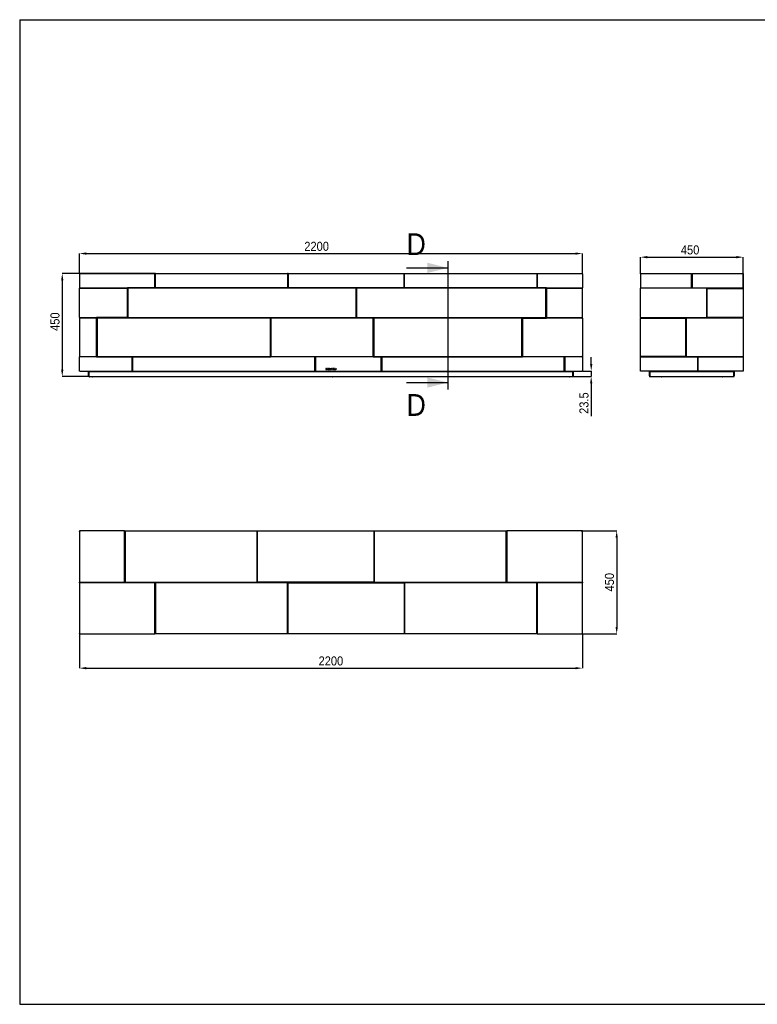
# Model space of a CAD drawing. Header units: millimetres. Extents: x -2 to 6148, y 8 to 4313.
# Tile 1 of 4: x -2 to 3224, y 8 to 4313. Entities that reach past the tile are written whole.
import ezdxf

# ---------------------------------------------------------------- set-up
doc = ezdxf.new("R2010")
doc.units = ezdxf.units.MM
doc.header["$LTSCALE"] = 15
doc.header["$PDSIZE"] = -1
doc.linetypes.add('SLD-Solido', pattern=[0])
for name, color, linetype in [('QUOTE', 1, 'SLD-Solido'), ('SCHIZZI', 9, 'Continuous'), ('SEZIONI', 9, 'SLD-Solido')]:
    doc.layers.add(name, color=color, linetype=linetype)
doc.styles.add('SLDTEXTSTYLE0', font='Gothic.ttf', dxfattribs={"width": 0.913})
doc.dimstyles.new('SLDDIMSTYLE0', dxfattribs={"dimtxt": 39.6875, "dimasz": 30, "dimexe": 0, "dimexo": 0.0625, "dimgap": 9.921875, "dimtad": 1, "dimdec": 1, "dimrnd": 1e-09, "dimzin": 12, "dimdsep": 46, "dimtxsty": 'SLDTEXTSTYLE0', "dimsah": 1, "dimcen": 0.09, "dimadec": 0, "dimazin": 3, "dimtfac": 1, "dimtdec": 1, "dimtofl": 0, "dimtmove": 0, "dimatfit": 3, "dimfxl": 0, "dimfrac": 2, "dimtolj": 1, "dimtzin": 12, "dimarcsym": 0})
doc.dimstyles.new('SLDDIMSTYLE1', dxfattribs={"dimtxt": 39.6875, "dimasz": 30, "dimexe": 0, "dimexo": 0.0625, "dimgap": 9.921875, "dimtad": 1, "dimdec": 1, "dimrnd": 1e-09, "dimzin": 12, "dimdsep": 46, "dimtxsty": 'SLDTEXTSTYLE0', "dimsah": 1, "dimcen": 0.09, "dimadec": 0, "dimazin": 3, "dimtfac": 1, "dimtdec": 1, "dimtmove": 0, "dimatfit": 0, "dimfxl": 0, "dimfrac": 2, "dimtolj": 1, "dimtzin": 12, "dimarcsym": 0})

# ---------------------------------------------------------------- blocks, each defined once
blk = doc.blocks.new('_D')
at = {"layer": 'Defpoints', "color": 0}
for p in [(2459.1, 3290.6), (259.1, 3201.6), (2459.1, 3201.6)]:
    blk.add_point(p, dxfattribs=at)
at = {"layer": 'QUOTE', "color": 0, "lineweight": -2}
for p, q in [((259.1, 3201.7), (259.1, 3290.6)), ((289.1, 3290.6), (2429.1, 3290.6)), ((2459.1, 3201.7), (2459.1, 3290.6))]:
    blk.add_line(p, q, dxfattribs=at)
at = {"layer": 'QUOTE', "color": 0}
for points in [[(289.1, 3295.6), (289.1, 3285.6), (259.1, 3290.6)], [(2429.1, 3295.6), (2429.1, 3285.6), (2459.1, 3290.6)]]:
    blk.add_solid(points, dxfattribs=at)
at = {"layer": 'QUOTE', "color": 0, "insert": (1296.7, 3342.2), "char_height": 39.69, "attachment_point": 2, "style": 'SLDTEXTSTYLE0'}
blk.add_mtext('\\A1;2200', dxfattribs=at)
blk = doc.blocks.new('_D_1')
at = {"layer": 'Defpoints', "color": 0}
for p in [(591.8, 3203.6), (184.1, 2753.6), (301.1, 2753.6)]:
    blk.add_point(p, dxfattribs=at)
at = {"layer": 'QUOTE', "color": 0, "lineweight": -2}
for p, q in [((591.8, 3203.6), (184.1, 3203.6)), ((184.1, 3173.6), (184.1, 2783.6)), ((301, 2753.6), (184.1, 2753.6))]:
    blk.add_line(p, q, dxfattribs=at)
at = {"layer": 'QUOTE', "color": 0}
for points in [[(179.1, 3173.6), (189.1, 3173.6), (184.1, 3203.6)], [(179.1, 2783.6), (189.1, 2783.6), (184.1, 2753.6)]]:
    blk.add_solid(points, dxfattribs=at)
at = {"layer": 'QUOTE', "color": 0, "insert": (132.5, 2992.9), "char_height": 39.69, "attachment_point": 2, "rotation": 90, "style": 'SLDTEXTSTYLE0'}
blk.add_mtext('\\A1;450', dxfattribs=at)
blk = doc.blocks.new('_D_2')
at = {"layer": 'Defpoints', "color": 0}
for p in [(2459.1, 2777.1), (2417.1, 2753.6), (2497.7, 2753.6)]:
    blk.add_point(p, dxfattribs=at)
at = {"layer": 'QUOTE', "color": 0, "lineweight": -2}
for p, q in [((2497.7, 2807.1), (2497.7, 2837.1)), ((2459.1, 2777.1), (2497.7, 2777.1)), ((2497.7, 2777.1), (2497.7, 2753.6)), ((2417.1, 2753.6), (2497.7, 2753.6)), ((2497.7, 2723.6), (2497.7, 2579.7))]:
    blk.add_line(p, q, dxfattribs=at)
at = {"layer": 'QUOTE', "color": 0}
for points in [[(2492.7, 2807.1), (2502.7, 2807.1), (2497.7, 2777.1)], [(2492.7, 2723.6), (2502.7, 2723.6), (2497.7, 2753.6)]]:
    blk.add_solid(points, dxfattribs=at)
at = {"layer": 'QUOTE', "color": 0, "insert": (2446.1, 2636.7), "char_height": 39.69, "attachment_point": 2, "rotation": 90, "style": 'SLDTEXTSTYLE0'}
blk.add_mtext('\\A1;23.5', dxfattribs=at)
blk = doc.blocks.new('_D_3')
at = {"layer": 'Defpoints', "color": 0}
for p in [(3162.7, 3274.9), (2712.7, 3201.6), (3162.7, 3201.6)]:
    blk.add_point(p, dxfattribs=at)
at = {"layer": 'QUOTE', "color": 0, "lineweight": -2}
for p, q in [((2712.7, 3201.7), (2712.7, 3274.9)), ((2742.7, 3274.9), (3132.7, 3274.9)), ((3162.7, 3201.7), (3162.7, 3274.9))]:
    blk.add_line(p, q, dxfattribs=at)
at = {"layer": 'QUOTE', "color": 0}
for points in [[(2742.7, 3279.9), (2742.7, 3269.9), (2712.7, 3274.9)], [(3132.7, 3279.9), (3132.7, 3269.9), (3162.7, 3274.9)]]:
    blk.add_solid(points, dxfattribs=at)
at = {"layer": 'QUOTE', "color": 0, "insert": (2930.3, 3326.5), "char_height": 39.69, "attachment_point": 2, "style": 'SLDTEXTSTYLE0'}
blk.add_mtext('\\A1;450', dxfattribs=at)
blk = doc.blocks.new('_D_4')
at = {"layer": 'Defpoints', "color": 0}
for p in [(2459.1, 2077.8), (2459.1, 1627.8), (2609.2, 1627.8)]:
    blk.add_point(p, dxfattribs=at)
at = {"layer": 'QUOTE', "color": 0, "lineweight": -2}
for p, q in [((2459.1, 2077.8), (2609.2, 2077.8)), ((2609.2, 2047.8), (2609.2, 1657.8)), ((2459.1, 1627.8), (2609.2, 1627.8))]:
    blk.add_line(p, q, dxfattribs=at)
at = {"layer": 'QUOTE', "color": 0}
for points in [[(2604.2, 2047.8), (2614.2, 2047.8), (2609.2, 2077.8)], [(2604.2, 1657.8), (2614.2, 1657.8), (2609.2, 1627.8)]]:
    blk.add_solid(points, dxfattribs=at)
at = {"layer": 'QUOTE', "color": 0, "insert": (2557.6, 1853.6), "char_height": 39.69, "attachment_point": 2, "rotation": 90, "style": 'SLDTEXTSTYLE0'}
blk.add_mtext('\\A1;450', dxfattribs=at)
blk = doc.blocks.new('_D_5')
at = {"layer": 'Defpoints', "color": 0}
for p in [(259.1, 1628.9), (2459.1, 1628.9), (2459.1, 1477.8)]:
    blk.add_point(p, dxfattribs=at)
at = {"layer": 'QUOTE', "color": 0, "lineweight": -2}
for p, q in [((259.1, 1628.8), (259.1, 1477.8)), ((2459.1, 1628.8), (2459.1, 1477.8)), ((289.1, 1477.8), (2429.1, 1477.8))]:
    blk.add_line(p, q, dxfattribs=at)
at = {"layer": 'QUOTE', "color": 0}
for points in [[(289.1, 1482.8), (289.1, 1472.8), (259.1, 1477.8)], [(2429.1, 1482.8), (2429.1, 1472.8), (2459.1, 1477.8)]]:
    blk.add_solid(points, dxfattribs=at)
at = {"layer": 'QUOTE', "color": 0, "insert": (1359.1, 1529.4), "char_height": 39.69, "attachment_point": 2, "style": 'SLDTEXTSTYLE0'}
blk.add_mtext('\\A1;2200', dxfattribs=at)

msp = doc.modelspace()

# ---------------------------------------------------------------- linework, layer by layer
for p, q in [((259.07, 3201.64), (259.07, 3140.89)), ((261.07, 3203.64), (589.32, 3203.64)), ((589.32, 3201.64), (589.32, 3203.64)), ((589.32, 3203.64), (591.82, 3203.64)), ((589.32, 3202.64), (591.82, 3202.64)), ((589.32, 3202.14), (591.82, 3202.14)), ((589.32, 3142.89), (589.32, 3201.64)), ((591.82, 3201.64), (591.82, 3203.64)), ((591.82, 3203.64), (1169.32, 3203.64)), ((591.82, 3142.89), (591.82, 3201.64)), ((1171.82, 3203.64), (1169.32, 3203.64)), ((1169.32, 3203.64), (1169.32, 3201.64)), ((1171.82, 3202.64), (1169.32, 3202.64)), ((1169.32, 3202.14), (1171.82, 3202.14)), ((1169.32, 3201.64), (1169.32, 3142.89)), ((1171.82, 3201.64), (1171.82, 3203.64)), ((1171.82, 3203.64), (1679.32, 3203.64)), ((1171.82, 3201.64), (1171.82, 3142.89)), ((1679.32, 3203.64), (1679.32, 3201.64)), ((1679.32, 3203.64), (1681.82, 3203.64)), ((1679.32, 3202.64), (1681.82, 3202.64)), ((1679.32, 3202.14), (1681.82, 3202.14)), ((1679.32, 3142.89), (1679.32, 3201.64)), ((1681.82, 3201.64), (1681.82, 3203.64)), ((1681.82, 3203.64), (2259.32, 3203.64)), ((1681.82, 3142.89), (1681.82, 3201.64)), ((2259.32, 3203.64), (2261.82, 3203.64)), ((2259.32, 3203.64), (2259.32, 3201.64)), ((2259.32, 3202.64), (2261.82, 3202.64)), ((2259.32, 3202.14), (2261.82, 3202.14)), ((2259.32, 3201.64), (2259.32, 3142.89)), ((2261.82, 3203.64), (2261.82, 3201.64)), ((2261.82, 3203.64), (2457.07, 3203.64)), ((2261.82, 3201.64), (2261.82, 3142.89)), ((2459.07, 3201.64), (2459.07, 3140.89)), ((2712.75, 3201.64), (2713.75, 3201.64)), ((2712.75, 3201.64), (2712.75, 3140.89)), ((2713.75, 3201.64), (2713.75, 3140.89)), ((2713.85, 3201.64), (2713.85, 3140.89)), ((2714.75, 3203.64), (2936.5, 3203.64)), ((2936.5, 3201.64), (2936.5, 3203.64)), ((2936.5, 3202.14), (2939, 3202.14)), ((2936.5, 3142.89), (2936.5, 3201.64)), ((2939, 3203.64), (2939, 3201.64)), ((2939, 3203.64), (3160.75, 3203.64)), ((2939, 3201.64), (2939, 3142.89)), ((3161.65, 3201.64), (3161.65, 3140.89)), ((3162.75, 3201.64), (3161.75, 3201.64)), ((3161.75, 3201.64), (3161.75, 3140.89)), ((3162.75, 3201.64), (3162.75, 3140.89)), ((259.07, 3140.89), (587.32, 3140.89)), ((259.07, 3138.64), (260.07, 3138.64)), ((259.07, 3138.39), (259.07, 3138.64)), ((259.07, 3010.89), (259.07, 3138.39)), ((259.07, 3138.39), (261.07, 3138.39)), ((260.07, 3138.64), (260.07, 3138.39)), ((260.57, 3138.64), (260.07, 3138.64)), ((260.57, 3138.39), (260.57, 3140.89)), ((467.32, 3138.39), (261.07, 3138.39)), ((469.32, 3012.89), (469.32, 3136.39)), ((469.57, 3140.64), (469.57, 3010.64)), ((2301.57, 3140.64), (469.57, 3140.64)), ((473.57, 3138.64), (471.57, 3138.64)), ((471.57, 3138.64), (471.57, 3136.64)), ((471.57, 3136.64), (471.57, 3012.64)), ((1467.57, 3138.64), (473.57, 3138.64)), ((1167.32, 3140.89), (593.82, 3140.89)), ((1173.82, 3140.89), (1677.32, 3140.89)), ((1461.07, 3138.64), (1461.07, 3140.64)), ((1469.57, 3138.64), (1467.57, 3138.64)), ((1469.57, 3136.64), (1469.57, 3138.64)), ((1469.57, 3012.64), (1469.57, 3136.64)), ((1471.57, 3138.64), (1471.57, 3136.64)), ((1473.57, 3138.64), (1471.57, 3138.64)), ((1471.57, 3136.64), (1471.57, 3012.64)), ((2297.57, 3138.64), (1473.57, 3138.64)), ((1480.07, 3140.64), (1480.07, 3138.64)), ((2257.32, 3140.89), (1683.82, 3140.89)), ((2263.82, 3140.89), (2459.07, 3140.89)), ((2299.57, 3138.64), (2297.57, 3138.64)), ((2299.57, 3136.64), (2299.57, 3138.64)), ((2299.57, 3012.64), (2299.57, 3136.64)), ((2301.57, 3008.64), (2301.57, 3140.64)), ((2301.82, 3136.39), (2301.82, 3012.89)), ((2457.07, 3138.39), (2303.82, 3138.39)), ((2457.07, 3138.39), (2459.07, 3138.39)), ((2457.57, 3140.89), (2457.57, 3138.39)), ((2459.07, 3010.89), (2459.07, 3138.39)), ((2712.75, 3140.89), (2713.75, 3140.89)), ((2712.75, 3139.14), (2713.75, 3139.14)), ((2712.75, 3138.64), (2712.75, 3139.14)), ((2712.75, 3138.64), (2714.75, 3138.64)), ((2712.75, 3011.14), (2712.75, 3138.64)), ((2713.75, 3139.14), (2713.75, 3138.64)), ((2713.85, 3140.89), (2934.5, 3140.89)), ((2714.25, 3138.64), (2714.25, 3140.89)), ((3001, 3138.64), (2714.75, 3138.64)), ((2941, 3140.89), (3161.65, 3140.89)), ((3003, 3013.14), (3003, 3136.64)), ((3005.5, 3012.89), (3005.5, 3136.39)), ((3007.5, 3138.39), (3160.75, 3138.39)), ((3160.75, 3138.39), (3162.75, 3138.39)), ((3161.25, 3140.89), (3161.25, 3138.39)), ((3162.75, 3140.89), (3161.75, 3140.89)), ((3161.75, 3138.39), (3161.75, 3138.64)), ((3161.75, 3138.64), (3162.75, 3138.64)), ((3162.75, 3138.64), (3162.75, 3138.39)), ((3162.75, 3138.39), (3162.75, 3010.89)), ((471.37, 3060.14), (469.57, 3060.14)), ((471.37, 3060.14), (471.37, 3057.52)), ((471.37, 3057.52), (471.57, 3057.22)), ((471.37, 3024.64), (469.57, 3024.64)), ((471.57, 3029.07), (471.37, 3028.76)), ((471.37, 3028.76), (471.37, 3027.64)), ((471.37, 3027.64), (471.37, 3024.64)), ((471.37, 3024.64), (471.37, 3017.44)), ((261.07, 3010.89), (259.07, 3010.89)), ((259.07, 3008.39), (259.07, 2840.89)), ((259.07, 3008.39), (261.07, 3008.39)), ((260.57, 3008.39), (260.57, 3010.89)), ((261.07, 3010.89), (467.32, 3010.89)), ((332.32, 3008.39), (261.07, 3008.39)), ((334.32, 2842.89), (334.32, 3006.39)), ((334.57, 3010.64), (334.57, 2838.64)), ((469.57, 3010.64), (334.57, 3010.64)), ((336.57, 3008.64), (336.57, 3006.64)), ((338.57, 3008.64), (336.57, 3008.64)), ((336.57, 3006.64), (336.57, 2842.64)), ((1092.57, 3008.64), (338.57, 3008.64)), ((471.57, 3012.64), (471.57, 3010.64)), ((471.57, 3010.64), (473.57, 3010.64)), ((473.57, 3010.64), (1467.57, 3010.64)), ((1094.57, 3008.64), (1092.57, 3008.64)), ((1094.57, 3006.64), (1094.57, 3008.64)), ((1094.57, 2842.64), (1094.57, 3006.64)), ((1544.57, 3008.64), (1096.57, 3008.64)), ((1096.57, 3008.64), (1096.57, 2838.64)), ((1096.82, 3006.39), (1096.82, 2842.89)), ((1542.32, 3008.39), (1098.82, 3008.39)), ((1408.32, 3009.69), (1409.62, 3009.69)), ((1409.62, 3010.64), (1409.62, 3009.69)), ((1412.42, 3009.69), (1409.62, 3009.69)), ((1412.42, 3010.64), (1412.42, 3009.69)), ((1425.82, 3009.69), (1412.42, 3009.69)), ((1425.82, 3010.64), (1425.82, 3009.69)), ((1431.32, 3009.69), (1425.82, 3009.69)), ((1431.32, 3010.64), (1431.32, 3009.69)), ((1452.17, 3009.14), (1452.17, 3010.64)), ((1455.17, 3009.14), (1452.17, 3009.14)), ((1455.17, 3009.14), (1455.17, 3010.64)), ((1461.07, 3008.64), (1461.07, 3010.64)), ((1467.57, 3010.64), (1469.57, 3010.64)), ((1469.57, 3010.64), (1469.57, 3012.64)), ((1471.57, 3012.64), (1471.57, 3010.64)), ((1471.57, 3010.64), (1473.57, 3010.64)), ((1473.57, 3010.64), (2297.57, 3010.64)), ((1480.07, 3010.64), (1480.07, 3008.64)), ((1544.32, 2842.89), (1544.32, 3006.39)), ((1544.57, 2838.64), (1544.57, 3008.64)), ((1546.57, 3008.64), (1546.57, 3006.64)), ((1548.57, 3008.64), (1546.57, 3008.64)), ((1546.57, 3006.64), (1546.57, 2842.64)), ((2192.57, 3008.64), (1548.57, 3008.64)), ((2194.57, 3008.64), (2192.57, 3008.64)), ((2194.57, 3006.64), (2194.57, 3008.64)), ((2194.57, 2842.64), (2194.57, 3006.64)), ((2196.57, 2838.64), (2196.57, 3008.64)), ((2196.57, 3008.64), (2301.57, 3008.64)), ((2196.82, 3006.39), (2196.82, 2842.89)), ((2457.07, 3008.39), (2198.82, 3008.39)), ((2297.57, 3010.64), (2299.57, 3010.64)), ((2299.57, 3010.64), (2299.57, 3012.64)), ((2303.82, 3010.89), (2457.07, 3010.89)), ((2459.07, 3010.89), (2457.07, 3010.89)), ((2457.07, 3008.39), (2459.07, 3008.39)), ((2457.57, 3010.89), (2457.57, 3008.39)), ((2458.07, 3008.64), (2457.57, 3008.64)), ((2458.07, 3008.39), (2458.07, 3008.64)), ((2458.07, 3008.64), (2459.07, 3008.64)), ((2459.07, 3008.64), (2459.07, 3008.39)), ((2459.07, 3008.39), (2459.07, 2840.89)), ((2714.75, 3011.14), (2712.75, 3011.14)), ((2712.75, 3010.39), (2712.75, 3011.14)), ((2713.75, 3010.39), (2712.75, 3010.39)), ((2712.75, 3008.64), (2713.75, 3008.64)), ((2712.75, 3008.39), (2712.75, 3008.64)), ((2712.75, 3008.39), (2714.75, 3008.39)), ((2712.75, 2840.89), (2712.75, 3008.39)), ((2713.75, 3011.14), (2713.75, 3010.39)), ((2713.75, 3010.89), (2714.25, 3010.89)), ((2713.75, 3008.64), (2713.75, 3008.39)), ((2713.75, 3008.64), (2714, 3008.64)), ((2714, 3008.64), (2714, 3008.39)), ((2714.25, 3008.64), (2714, 3008.64)), ((2714.25, 3008.39), (2714.25, 3011.14)), ((2714.75, 3011.14), (3001, 3011.14)), ((2714.75, 3008.39), (2908, 3008.39)), ((2910, 3006.39), (2910, 2842.89)), ((2912.5, 3006.39), (2912.5, 2842.89)), ((3160.75, 3008.39), (2914.5, 3008.39)), ((3160.75, 3010.89), (3007.5, 3010.89)), ((3162.75, 3010.89), (3160.75, 3010.89)), ((3160.75, 3008.39), (3162.75, 3008.39)), ((3161.25, 3010.89), (3161.25, 3008.39)), ((3161.75, 3010.64), (3161.75, 3010.89)), ((3162.75, 3010.64), (3161.75, 3010.64)), ((3161.75, 3008.39), (3161.75, 3008.64)), ((3161.75, 3008.64), (3162.75, 3008.64)), ((3162.75, 3010.89), (3162.75, 3010.64)), ((3162.75, 3008.64), (3162.75, 3008.39)), ((3162.75, 3008.39), (3162.75, 2840.89)), ((336.57, 2842.64), (336.57, 2840.64)), ((1094.57, 2840.64), (1094.57, 2842.64)), ((1546.57, 2842.64), (1546.57, 2840.64)), ((2194.57, 2840.64), (2194.57, 2842.64)), ((261.07, 2840.89), (259.07, 2840.89)), ((259.07, 2777.14), (259.07, 2838.39)), ((259.07, 2838.39), (261.07, 2838.39)), ((260.57, 2838.39), (260.57, 2840.89)), ((261.07, 2840.89), (332.32, 2840.89)), ((487.32, 2838.39), (261.07, 2838.39)), ((334.57, 2838.64), (1096.57, 2838.64)), ((336.57, 2840.64), (338.57, 2840.64)), ((338.57, 2840.64), (1092.57, 2840.64)), ((489.32, 2779.14), (489.32, 2836.39)), ((491.82, 2836.39), (491.82, 2779.14)), ((1287.32, 2838.39), (493.82, 2838.39)), ((1092.57, 2840.64), (1094.57, 2840.64)), ((1098.82, 2840.89), (1542.32, 2840.89)), ((1289.32, 2779.14), (1289.32, 2836.39)), ((1291.82, 2836.39), (1291.82, 2779.14)), ((1577.32, 2838.39), (1293.82, 2838.39)), ((1544.57, 2838.64), (2196.57, 2838.64)), ((1546.57, 2840.64), (1548.57, 2840.64)), ((1548.57, 2840.64), (2192.57, 2840.64)), ((1579.32, 2779.14), (1579.32, 2836.39)), ((1581.82, 2836.39), (1581.82, 2779.14)), ((2377.32, 2838.39), (1583.82, 2838.39)), ((2192.57, 2840.64), (2194.57, 2840.64)), ((2198.82, 2840.89), (2457.07, 2840.89)), ((2379.32, 2779.14), (2379.32, 2836.39)), ((2381.82, 2836.39), (2381.82, 2779.14)), ((2457.07, 2838.39), (2383.82, 2838.39)), ((2459.07, 2840.89), (2457.07, 2840.89)), ((2457.07, 2838.39), (2459.07, 2838.39)), ((2457.57, 2840.89), (2457.57, 2838.39)), ((2459.07, 2838.39), (2459.07, 2777.14)), ((2712.75, 2840.64), (2712.75, 2840.89)), ((2714.75, 2840.89), (2712.75, 2840.89)), ((2713.75, 2840.64), (2712.75, 2840.64)), ((2712.75, 2838.39), (2714.75, 2838.39)), ((2712.75, 2777.14), (2712.75, 2838.39)), ((2713.75, 2840.89), (2713.75, 2840.64)), ((2714.25, 2838.39), (2714.25, 2840.89)), ((2908, 2840.89), (2714.75, 2840.89)), ((2714.75, 2838.39), (2961, 2838.39)), ((2914.5, 2840.89), (3160.75, 2840.89)), ((2963, 2836.39), (2963, 2779.14)), ((2965.5, 2779.14), (2965.5, 2836.39)), ((2967.5, 2838.39), (3160.75, 2838.39)), ((3162.75, 2840.89), (3160.75, 2840.89)), ((3160.75, 2838.39), (3162.75, 2838.39)), ((3161.25, 2840.89), (3161.25, 2838.39)), ((3161.75, 2840.64), (3161.75, 2840.89)), ((3162.75, 2840.64), (3161.75, 2840.64)), ((3162.75, 2840.89), (3162.75, 2840.64)), ((3162.75, 2838.39), (3162.75, 2777.14)), ((261.07, 2777.14), (259.07, 2777.14)), ((261.07, 2777.14), (487.32, 2777.14)), ((299.07, 2755.64), (299.07, 2775.64)), ((300.07, 2775.64), (299.07, 2775.64)), ((300.07, 2755.64), (300.07, 2775.64)), ((300.25, 2775.64), (2417.9, 2775.64)), ((300.25, 2775.64), (300.25, 2755.64)), ((300.57, 2775.64), (300.57, 2777.14)), ((493.82, 2777.14), (487.32, 2777.14)), ((493.82, 2777.14), (1287.32, 2777.14)), ((1293.82, 2777.14), (1287.32, 2777.14)), ((1293.82, 2777.14), (1577.32, 2777.14)), ((1339.39, 2787.59), (1337.75, 2787.59)), ((1337.75, 2787.59), (1337.75, 2783.2)), ((1337.75, 2783.2), (1339.39, 2783.2)), ((1338.55, 2786.85), (1338.55, 2783.94)), ((1339.39, 2786.85), (1338.55, 2786.85)), ((1338.55, 2783.94), (1339.39, 2783.94)), ((1340.88, 2785.38), (1340.88, 2785.4)), ((1341.72, 2785.4), (1341.72, 2785.41)), ((1344.64, 2787.56), (1342.8, 2787.56)), ((1342.8, 2787.56), (1342.8, 2785.13)), ((1342.8, 2785.13), (1344.65, 2785.13)), ((1343.33, 2787.09), (1344.64, 2787.09)), ((1343.33, 2786.59), (1343.33, 2787.09)), ((1344.48, 2786.59), (1343.33, 2786.59)), ((1343.33, 2785.6), (1343.33, 2786.12)), ((1343.33, 2786.12), (1344.48, 2786.12)), ((1344.65, 2785.6), (1343.33, 2785.6)), ((1344.48, 2786.12), (1344.48, 2786.59)), ((1344.64, 2787.09), (1344.64, 2787.56)), ((1344.65, 2785.13), (1344.65, 2785.6)), ((1345.88, 2785.4), (1345.88, 2785.38)), ((1346.81, 2783.53), (1346.15, 2782.09)), ((1346.15, 2782.09), (1346.76, 2782.09)), ((1346.73, 2785.41), (1346.73, 2785.4)), ((1346.76, 2782.09), (1347.3, 2783.27)), ((1347.15, 2784.29), (1348.35, 2786.91)), ((1347.62, 2783.97), (1348.88, 2786.73)), ((1349.2, 2788.78), (1348.67, 2787.62)), ((1349.2, 2787.45), (1349.81, 2788.78)), ((1349.81, 2788.78), (1349.2, 2788.78)), ((1349.34, 2786.39), (1349.36, 2786.37)), ((1349.36, 2786.37), (1349.88, 2786.97)), ((1349.39, 2784.45), (1349.37, 2784.43)), ((1349.91, 2783.92), (1349.39, 2784.45)), ((1349.88, 2786.97), (1349.86, 2786.99)), ((1349.9, 2783.9), (1349.91, 2783.92)), ((1353.14, 2787.63), (1351.21, 2783.2)), ((1351.21, 2783.2), (1352.04, 2783.2)), ((1352.04, 2783.2), (1352.49, 2784.25)), ((1352.49, 2784.25), (1354.52, 2784.25)), ((1353.5, 2786.64), (1352.79, 2784.97)), ((1352.79, 2784.97), (1354.22, 2784.97)), ((1353.88, 2787.63), (1353.14, 2787.63)), ((1354.22, 2784.97), (1353.5, 2786.64)), ((1353.89, 2787.61), (1353.88, 2787.63)), ((1355.81, 2783.2), (1353.89, 2787.61)), ((1354.52, 2784.25), (1354.96, 2783.2)), ((1354.96, 2783.2), (1355.81, 2783.2)), ((1357.56, 2784.43), (1357.07, 2783.85)), ((1357.07, 2783.85), (1357.08, 2783.84)), ((1357.25, 2786.37), (1357.25, 2786.36)), ((1357.57, 2784.42), (1357.56, 2784.43)), ((1358.06, 2786.43), (1358.06, 2786.44)), ((1359.68, 2784.4), (1359.68, 2784.38)), ((1359.91, 2786.49), (1359.93, 2786.48)), ((1359.93, 2786.48), (1360.37, 2787.09)), ((1360.37, 2787.09), (1360.35, 2787.11)), ((1360.49, 2784.46), (1360.49, 2784.47)), ((1361.88, 2787.59), (1361.88, 2786.84)), ((1365.45, 2787.59), (1361.88, 2787.59)), ((1361.88, 2786.84), (1363.26, 2786.84)), ((1363.26, 2786.84), (1363.26, 2783.2)), ((1363.26, 2783.2), (1364.07, 2783.2)), ((1364.07, 2783.2), (1364.07, 2786.84)), ((1364.07, 2786.84), (1365.45, 2786.84)), ((1365.45, 2786.84), (1365.45, 2787.59)), ((1370.42, 2787.6), (1367.15, 2787.6)), ((1367.15, 2787.6), (1367.15, 2783.2)), ((1367.15, 2783.2), (1370.45, 2783.2)), ((1367.96, 2785.78), (1367.96, 2786.87)), ((1367.96, 2786.87), (1370.42, 2786.87)), ((1370.14, 2785.78), (1367.96, 2785.78)), ((1367.96, 2785.05), (1370.14, 2785.05)), ((1367.96, 2783.93), (1367.96, 2785.05)), ((1370.45, 2783.93), (1367.96, 2783.93)), ((1370.14, 2785.05), (1370.14, 2785.78)), ((1370.42, 2786.87), (1370.42, 2787.6)), ((1370.45, 2783.2), (1370.45, 2783.93)), ((1372.25, 2787.59), (1372.25, 2783.2)), ((1373.05, 2787.59), (1372.25, 2787.59)), ((1372.25, 2783.2), (1375.34, 2783.2)), ((1373.05, 2783.94), (1373.05, 2787.59)), ((1375.34, 2783.94), (1373.05, 2783.94)), ((1375.34, 2783.2), (1375.34, 2783.94)), ((1377.03, 2787.59), (1377.03, 2783.2)), ((1377.83, 2787.59), (1377.03, 2787.59)), ((1377.03, 2783.2), (1380.12, 2783.2)), ((1377.83, 2783.94), (1377.83, 2787.59)), ((1380.12, 2783.94), (1377.83, 2783.94)), ((1380.12, 2783.2), (1380.12, 2783.94)), ((1381.85, 2787.6), (1381.85, 2783.2)), ((1382.66, 2787.6), (1381.85, 2787.6)), ((1381.85, 2783.2), (1382.66, 2783.2)), ((1382.66, 2783.2), (1382.66, 2787.6)), ((1583.82, 2777.14), (1577.32, 2777.14)), ((1583.82, 2777.14), (2377.32, 2777.14)), ((2383.82, 2777.14), (2377.32, 2777.14)), ((2383.82, 2777.14), (2457.07, 2777.14)), ((2417.57, 2777.14), (2417.57, 2775.64)), ((2417.9, 2755.64), (2417.9, 2775.64)), ((2418.07, 2775.64), (2419.07, 2775.64)), ((2418.07, 2775.64), (2418.07, 2755.64)), ((2419.07, 2775.64), (2419.07, 2755.64)), ((2459.07, 2777.14), (2457.07, 2777.14)), ((2714.75, 2777.14), (2712.75, 2777.14)), ((2961, 2777.14), (2714.75, 2777.14)), ((2752.75, 2755.64), (2752.75, 2775.64)), ((2753.75, 2775.64), (2752.75, 2775.64)), ((2753.75, 2755.64), (2753.75, 2775.64)), ((2753.92, 2775.64), (2753.92, 2755.64)), ((2753.92, 2775.64), (3121.57, 2775.64)), ((2754.25, 2775.64), (2754.25, 2777.14)), ((2967.5, 2777.14), (2961, 2777.14)), ((3160.75, 2777.14), (2967.5, 2777.14)), ((3121.25, 2777.14), (3121.25, 2775.64)), ((3121.57, 2755.64), (3121.57, 2775.64)), ((3121.75, 2775.64), (3122.75, 2775.64)), ((3121.75, 2775.64), (3121.75, 2755.64)), ((3122.75, 2775.64), (3122.75, 2755.64)), ((3162.75, 2777.14), (3160.75, 2777.14)), ((3162.78, 2786.94), (3162.75, 2786.94)), ((3162.78, 2786.92), (3162.75, 2786.92)), ((3162.75, 2783.87), (3162.78, 2783.87)), ((3162.75, 2783.86), (3162.78, 2783.86)), ((301.07, 2753.64), (305.16, 2753.64)), ((302.67, 2753.64), (302.67, 2752.44)), ((315.17, 2750.94), (304.17, 2750.94)), ((305.16, 2753.64), (314.19, 2753.64)), ((314.19, 2753.64), (1354.56, 2753.64)), ((316.67, 2753.64), (316.67, 2752.44)), ((1352.07, 2753.64), (1352.07, 2752.44)), ((1364.57, 2750.94), (1353.57, 2750.94)), ((1354.56, 2753.64), (1363.59, 2753.64)), ((1363.59, 2753.64), (2403.96, 2753.64)), ((1366.07, 2753.64), (1366.07, 2752.44)), ((2401.47, 2753.64), (2401.47, 2752.44)), ((2413.97, 2750.94), (2402.97, 2750.94)), ((2403.96, 2753.64), (2412.99, 2753.64)), ((2412.99, 2753.64), (2417.07, 2753.64)), ((2415.47, 2753.64), (2415.47, 2752.44)), ((2753.1, 2753.64), (2753.1, 2752.44)), ((2753.1, 2753.64), (2754.75, 2753.64)), ((2760.1, 2750.94), (2754.6, 2750.94)), ((2754.75, 2753.64), (3120.75, 2753.64)), ((2798.6, 2750.94), (2760.1, 2750.94)), ((2804.1, 2750.94), (2798.6, 2750.94)), ((2805.6, 2752.44), (2805.6, 2753.64)), ((3069.9, 2753.64), (3069.9, 2752.44)), ((3076.9, 2750.94), (3071.4, 2750.94)), ((3115.4, 2750.94), (3076.9, 2750.94)), ((3120.9, 2750.94), (3115.4, 2750.94)), ((3120.75, 2753.64), (3122.4, 2753.64)), ((3122.4, 2752.44), (3122.4, 2753.64)), ((259.07, 2077.77), (259.07, 2076.77)), ((456.32, 2077.77), (259.07, 2077.77)), ((259.64, 2076.67), (259.07, 2076.67)), ((259.07, 2076.67), (259.07, 1854.02)), ((259.34, 2076.76), (259.3, 2076.69)), ((260.27, 2076.36), (260.25, 2076.34)), ((456.32, 2077.77), (458.82, 2077.77)), ((456.32, 2075.77), (456.32, 2077.77)), ((456.32, 2076.77), (458.82, 2076.77)), ((456.32, 2076.27), (458.82, 2076.27)), ((456.32, 1856.02), (456.32, 2075.77)), ((458.82, 2075.77), (458.82, 2077.77)), ((458.82, 2077.77), (1036.32, 2077.77)), ((458.82, 2075.77), (458.82, 1856.02)), ((1036.32, 2077.77), (1038.82, 2077.77)), ((1036.32, 2077.77), (1036.32, 2075.77)), ((1036.32, 2076.77), (1038.82, 2076.77)), ((1036.32, 2076.27), (1038.82, 2076.27)), ((1036.32, 1856.02), (1036.32, 2075.77)), ((1038.82, 2075.77), (1038.82, 2077.77)), ((1038.82, 2077.77), (1546.32, 2077.77)), ((1038.82, 1856.02), (1038.82, 2075.77)), ((1546.32, 2077.77), (1546.32, 2075.77)), ((1546.32, 2077.77), (1548.82, 2077.77)), ((1546.32, 2076.77), (1548.82, 2076.77)), ((1546.32, 2076.27), (1548.82, 2076.27)), ((1546.32, 2075.77), (1546.32, 1856.02)), ((1548.82, 2075.77), (1548.82, 2077.77)), ((1548.82, 2077.77), (2126.32, 2077.77)), ((1548.82, 2075.77), (1548.82, 1856.02)), ((2126.32, 2077.77), (2126.32, 2075.77)), ((2126.32, 2077.77), (2128.82, 2077.77)), ((2126.32, 2076.77), (2128.82, 2076.77)), ((2126.32, 2076.27), (2128.82, 2076.27)), ((2126.32, 1856.02), (2126.32, 2075.77)), ((2128.82, 2077.77), (2128.82, 2075.77)), ((2459.07, 2077.77), (2128.82, 2077.77)), ((2128.82, 2075.77), (2128.82, 1856.02)), ((2457.9, 2076.34), (2457.88, 2076.36)), ((2458.51, 2076.67), (2459.07, 2076.67)), ((2458.92, 2076.55), (2458.81, 2076.76)), ((2459.07, 2077.77), (2459.07, 2076.77)), ((2459.07, 1854.02), (2459.07, 2076.67)), ((259.07, 1854.02), (261.07, 1854.02)), ((259.07, 1851.52), (259.07, 1854.02)), ((259.07, 1851.52), (259.07, 1628.87)), ((261.07, 1851.52), (259.07, 1851.52)), ((260.07, 1851.52), (260.07, 1854.02)), ((260.57, 1851.52), (260.57, 1854.02)), ((261.07, 1854.02), (454.32, 1854.02)), ((587.32, 1851.52), (261.07, 1851.52)), ((460.82, 1854.02), (1034.32, 1854.02)), ((1167.32, 1851.52), (593.82, 1851.52)), ((1544.32, 1854.02), (1040.82, 1854.02)), ((1173.82, 1851.52), (1677.32, 1851.52)), ((1550.82, 1854.02), (2124.32, 1854.02)), ((2257.32, 1851.52), (1683.82, 1851.52)), ((2130.82, 1854.02), (2457.07, 1854.02)), ((2457.07, 1851.52), (2263.82, 1851.52)), ((2457.07, 1854.02), (2459.07, 1854.02)), ((2459.07, 1851.52), (2457.07, 1851.52)), ((2457.57, 1854.02), (2457.57, 1851.52)), ((2458.07, 1854.02), (2458.07, 1851.52)), ((2459.07, 1854.02), (2459.07, 1851.52)), ((2459.07, 1628.87), (2459.07, 1851.52)), ((589.32, 1629.77), (589.32, 1849.52)), ((591.82, 1849.52), (591.82, 1629.77)), ((1169.32, 1629.77), (1169.32, 1849.52)), ((1171.82, 1629.77), (1171.82, 1849.52)), ((1679.32, 1849.52), (1679.32, 1629.77)), ((1681.82, 1849.52), (1681.82, 1629.77)), ((2259.32, 1629.77), (2259.32, 1849.52)), ((2261.82, 1849.52), (2261.82, 1629.77)), ((259.64, 1628.87), (259.07, 1628.87)), ((259.07, 1627.77), (259.07, 1628.77)), ((259.07, 1627.77), (589.32, 1627.77)), ((259.29, 1628.86), (259.34, 1628.78)), ((260.25, 1629.2), (260.27, 1629.18)), ((589.32, 1627.77), (589.32, 1629.77)), ((591.82, 1629.27), (589.32, 1629.27)), ((591.82, 1628.77), (589.32, 1628.77)), ((591.82, 1627.77), (589.32, 1627.77)), ((591.82, 1627.77), (591.82, 1629.77)), ((1169.32, 1627.77), (591.82, 1627.77)), ((1169.32, 1629.77), (1169.32, 1627.77)), ((1171.82, 1629.27), (1169.32, 1629.27)), ((1171.82, 1628.77), (1169.32, 1628.77)), ((1171.82, 1627.77), (1169.32, 1627.77)), ((1171.82, 1627.77), (1171.82, 1629.77)), ((1679.32, 1627.77), (1171.82, 1627.77)), ((1679.32, 1629.77), (1679.32, 1627.77)), ((1681.82, 1629.27), (1679.32, 1629.27)), ((1681.82, 1628.77), (1679.32, 1628.77)), ((1681.82, 1627.77), (1679.32, 1627.77)), ((1681.82, 1627.77), (1681.82, 1629.77)), ((2259.32, 1627.77), (1681.82, 1627.77)), ((2259.32, 1629.77), (2259.32, 1627.77)), ((2261.82, 1629.27), (2259.32, 1629.27)), ((2261.82, 1628.77), (2259.32, 1628.77)), ((2261.82, 1627.77), (2259.32, 1627.77)), ((2261.82, 1629.77), (2261.82, 1627.77)), ((2261.82, 1627.77), (2459.07, 1627.77)), ((2457.88, 1629.18), (2457.9, 1629.21)), ((2458.5, 1628.87), (2459.07, 1628.87)), ((2458.81, 1628.78), (2458.85, 1628.85)), ((2459.07, 1627.77), (2459.07, 1628.77))]:
    msp.add_line(p, q)
at = {"flags": 128}
for points in [[(471.37, 3017.44), (471.43, 3016.86), (471.57, 3016.37)], [(2457.78, 2076.22), (2457.78, 2076.23), (2457.74, 2076.27)]]:
    msp.add_lwpolyline(points, dxfattribs=at)
for centre, radius, start, end in [((587.32, 3142.89), 2, 270, 0), ((593.82, 3142.89), 2, 180, 270), ((1167.32, 3142.89), 2, 270, 0), ((1173.82, 3142.89), 2, 180, 270), ((1677.32, 3142.89), 2, 270, 0), ((1683.82, 3142.89), 2, 180, 270), ((2257.32, 3142.89), 2, 270, 0), ((2263.82, 3142.89), 2, 180, 270), ((2934.5, 3142.89), 2, 270, 360), ((2941, 3142.89), 2, 180, 270), ((467.32, 3136.39), 2, 0, 90), ((473.57, 3136.64), 2, 90, 180), ((1467.57, 3136.64), 2, 0, 90), ((1473.57, 3136.64), 2, 90, 180), ((2297.57, 3136.64), 2, 0, 90), ((2303.82, 3136.39), 2, 90, 180), ((3001, 3136.64), 2, 0, 90), ((3007.5, 3136.39), 2, 90, 180), ((474.37, 3017.44), 4.8, 180, 234.31467), ((332.32, 3006.39), 2, 0, 90), ((338.57, 3006.64), 2, 90, 180), ((467.32, 3012.89), 2, 270, 0), ((473.57, 3012.64), 2, 180, 270), ((1092.57, 3006.64), 2, 0, 90), ((1098.82, 3006.39), 2, 90, 180), ((1408.32, 3012.49), 2.8, 221.35437, 270), ((1467.57, 3012.64), 2, 270, 0), ((1473.57, 3012.64), 2, 180, 270), ((1542.32, 3006.39), 2, 0, 90), ((1548.57, 3006.64), 2, 90, 180), ((2192.57, 3006.64), 2, 0, 90), ((2198.82, 3006.39), 2, 90, 180), ((2297.57, 3012.64), 2, 270, 0), ((2303.82, 3012.89), 2, 180, 270), ((2908, 3006.39), 2, 0, 90), ((2914.5, 3006.39), 2, 90, 180), ((3001, 3013.14), 2, 270, 0), ((3007.5, 3012.89), 2, 180, 270), ((332.32, 2842.89), 2, 270, 0), ((338.57, 2842.64), 2, 180, 270), ((1092.57, 2842.64), 2, 270, 0), ((1098.82, 2842.89), 2, 180, 270), ((1542.32, 2842.89), 2, 270, 0), ((1548.57, 2842.64), 2, 180, 270), ((2192.57, 2842.64), 2, 270, 0), ((2198.82, 2842.89), 2, 180, 270), ((2908, 2842.89), 2, 270, 0), ((2914.5, 2842.89), 2, 180, 270), ((487.32, 2836.39), 2, 0, 90), ((493.82, 2836.39), 2, 90, 180), ((1287.32, 2836.39), 2, 0, 90), ((1293.82, 2836.39), 2, 90, 180), ((1577.32, 2836.39), 2, 0, 90), ((1583.82, 2836.39), 2, 90, 180), ((2377.32, 2836.39), 2, 0, 90), ((2383.82, 2836.39), 2, 90, 180), ((2961, 2836.39), 2, 0, 90), ((2967.5, 2836.39), 2, 90, 180), ((301.07, 2755.64), 2, 180, 270), ((301.07, 2755.64), 1, 180, 218.53079), ((487.32, 2779.14), 2, 270, 0), ((493.82, 2779.14), 2, 180, 270), ((1287.32, 2779.14), 2, 270, 0), ((1293.82, 2779.14), 2, 180, 270), ((1577.32, 2779.14), 2, 270, 0), ((1583.82, 2779.14), 2, 180, 270), ((2377.32, 2779.14), 2, 270, 0), ((2383.82, 2779.14), 2, 180, 270), ((2417.07, 2755.64), 2, 270, 0), ((2417.07, 2755.64), 1, 321.46921, 0), ((2754.75, 2755.64), 2, 180, 270), ((2754.75, 2755.64), 1, 180, 218.53079), ((2961, 2779.14), 2, 270, 0), ((2967.5, 2779.14), 2, 180, 270), ((3120.75, 2755.64), 2, 270, 0), ((3120.75, 2755.64), 1, 321.46921, 0), ((304.17, 2752.44), 1.5, 180, 270), ((315.17, 2752.44), 1.5, 270, 0), ((1353.57, 2752.44), 1.5, 180, 270), ((1364.57, 2752.44), 1.5, 270, 0), ((2402.97, 2752.44), 1.5, 180, 270), ((2413.97, 2752.44), 1.5, 270, 0), ((2754.6, 2752.44), 1.5, 180, 270), ((2804.1, 2752.44), 1.5, 270, 0), ((3071.4, 2752.44), 1.5, 180, 270), ((3120.9, 2752.44), 1.5, 270, 0), ((454.32, 1856.02), 2, 270, 0), ((460.82, 1856.02), 2, 180, 270), ((587.32, 1849.52), 2, 0, 90), ((593.82, 1849.52), 2, 90, 180), ((1034.32, 1856.02), 2, 270, 0), ((1040.82, 1856.02), 2, 180, 270), ((1167.32, 1849.52), 2, 0, 90), ((1173.82, 1849.52), 2, 90, 180), ((1544.32, 1856.02), 2, 270, 0), ((1550.82, 1856.02), 2, 180, 270), ((1677.32, 1849.52), 2, 0, 90), ((1683.82, 1849.52), 2, 90, 180), ((2124.32, 1856.02), 2, 270, 0), ((2130.82, 1856.02), 2, 180, 270), ((2257.32, 1849.52), 2, 0, 90), ((2263.82, 1849.52), 2, 90, 180)]:
    msp.add_arc(centre, radius, start, end)
for centre, start_param, end_param in [((301.07, 2755.64), 1.5707963, 3.1415927), ((2417.07, 2755.64), 3.1415927, 4.712389), ((2754.75, 2755.64), 1.5707963, 3.1415927), ((3120.75, 2755.64), 3.1415927, 4.712389)]:
    msp.add_ellipse(centre, major_axis=(0, 2), ratio=0.4116117, start_param=start_param, end_param=end_param)
for points, knots in [([(261.07, 3203.64), (260.91, 3203.64), (260.74, 3203.59), (260.41, 3203.39), (260.24, 3203.24), (259.91, 3202.87), (259.74, 3202.65), (259.41, 3202.17), (259.24, 3201.91), (259.07, 3201.64)], [0, 0, 0, 0, 0.25, 0.25, 0.5, 0.5, 0.75, 0.75, 1, 1, 1, 1]), ([(259.07, 3201.64), (259.07, 3201.9), (259.13, 3202.17), (259.33, 3202.65), (259.47, 3202.87), (259.84, 3203.24), (260.07, 3203.39), (260.55, 3203.59), (260.81, 3203.64), (261.07, 3203.64)], [0, 0, 0, 0, 0.25, 0.25, 0.5, 0.5, 0.75, 0.75, 1, 1, 1, 1]), ([(2459.07, 3201.64), (2458.91, 3201.91), (2458.74, 3202.16), (2458.41, 3202.65), (2458.24, 3202.87), (2457.91, 3203.24), (2457.74, 3203.39), (2457.41, 3203.59), (2457.24, 3203.64), (2457.07, 3203.64)], [0, 0, 0, 0, 0.25, 0.25, 0.5, 0.5, 0.75, 0.75, 1, 1, 1, 1]), ([(2457.07, 3203.64), (2457.34, 3203.64), (2457.6, 3203.59), (2458.08, 3203.39), (2458.3, 3203.24), (2458.67, 3202.87), (2458.82, 3202.65), (2459.02, 3202.17), (2459.07, 3201.9), (2459.07, 3201.64)], [0, 0, 0, 0, 0.25, 0.25, 0.5, 0.5, 0.75, 0.75, 1, 1, 1, 1]), ([(2712.75, 3201.64), (2712.75, 3201.71), (2712.75, 3201.84), (2712.78, 3202.04), (2712.83, 3202.23), (2712.9, 3202.42), (2713.01, 3202.66), (2713.17, 3202.88), (2713.35, 3203.08), (2713.5, 3203.21), (2713.66, 3203.33), (2713.84, 3203.43), (2714.01, 3203.51), (2714.25, 3203.59), (2714.5, 3203.64), (2714.68, 3203.64), (2714.75, 3203.64)], [0, 0, 0, 0, 0.06255758, 0.12554953, 0.18990728, 0.25473831, 0.3173539, 0.44471247, 0.50960808, 0.57222397, 0.63527545, 0.6996967, 0.76459264, 0.82257578, 0.94022161, 1, 1, 1, 1]), ([(2713.75, 3201.64), (2713.75, 3201.71), (2713.76, 3201.82), (2713.8, 3201.98), (2713.84, 3202.08), (2713.89, 3202.16), (2713.94, 3202.24), (2713.99, 3202.31), (2714.04, 3202.35), (2714.06, 3202.37)], [0, 0, 0, 0, 0.24902995, 0.41771485, 0.58882347, 0.67479123, 0.7578997, 0.92480506, 1, 1, 1, 1]), ([(3160.75, 3203.64), (3161.01, 3203.64), (3161.27, 3203.59), (3161.75, 3203.39), (3161.97, 3203.24), (3162.35, 3202.87), (3162.49, 3202.65), (3162.69, 3202.17), (3162.75, 3201.91), (3162.75, 3201.64)], [0, 0, 0, 0, 0.25, 0.25, 0.5, 0.5, 0.75, 0.75, 1, 1, 1, 1]), ([(3161.65, 3201.64), (3161.57, 3201.9), (3161.5, 3202.17), (3161.35, 3202.65), (3161.27, 3202.87), (3161.12, 3203.24), (3161.05, 3203.39), (3160.9, 3203.59), (3160.82, 3203.64), (3160.75, 3203.64)], [0, 0, 0, 0, 0.25, 0.25, 0.5, 0.5, 0.75, 0.75, 1, 1, 1, 1]), ([(3161.43, 3202.36), (3161.45, 3202.35), (3161.53, 3202.28), (3161.63, 3202.12), (3161.73, 3201.88), (3161.74, 3201.72), (3161.75, 3201.64)], [0, 0, 0, 0, 0.0645084, 0.4102802, 0.7019877, 1, 1, 1, 1]), ([(1348.67, 2787.62), (1348.51, 2787.65), (1348.34, 2787.67), (1348.15, 2787.67), (1346.85, 2787.67), (1345.88, 2786.69), (1345.88, 2785.4)], [11, 11, 11, 11, 12, 12, 12, 13, 13, 13, 13]), ([(1348.35, 2786.91), (1348.28, 2786.92), (1348.21, 2786.92), (1348.14, 2786.92), (1347.33, 2786.92), (1346.73, 2786.27), (1346.73, 2785.41)], [2, 2, 2, 2, 3, 3, 3, 4, 4, 4, 4]), ([(1347.3, 2783.27), (1347.55, 2783.18), (1347.82, 2783.13), (1348.11, 2783.13), (1348.85, 2783.13), (1349.37, 2783.35), (1349.9, 2783.9)], [18, 18, 18, 18, 19, 19, 19, 20, 20, 20, 20]), ([(1349.37, 2784.43), (1349, 2784.09), (1348.67, 2783.87), (1348.14, 2783.87), (1347.95, 2783.87), (1347.78, 2783.91), (1347.62, 2783.97)], [0, 0, 0, 0, 1, 1, 1, 2, 2, 2, 2]), ([(1357.08, 2783.84), (1357.6, 2783.38), (1358.23, 2783.14), (1358.91, 2783.14), (1359.87, 2783.14), (1360.49, 2783.66), (1360.49, 2784.46)], [18, 18, 18, 18, 19, 19, 19, 20, 20, 20, 20]), ([(1360.35, 2787.11), (1359.89, 2787.48), (1359.37, 2787.66), (1358.76, 2787.66), (1357.87, 2787.66), (1357.25, 2787.13), (1357.25, 2786.37)], [7, 7, 7, 7, 8, 8, 8, 9, 9, 9, 9]), ([(1359.68, 2784.38), (1359.68, 2784.07), (1359.39, 2783.86), (1358.93, 2783.86), (1358.44, 2783.86), (1358.02, 2784.03), (1357.57, 2784.42)], [13, 13, 13, 13, 14, 14, 14, 15, 15, 15, 15]), ([(1358.06, 2786.44), (1358.06, 2786.74), (1358.33, 2786.94), (1358.75, 2786.94), (1359.13, 2786.94), (1359.51, 2786.79), (1359.91, 2786.49)], [2, 2, 2, 2, 3, 3, 3, 4, 4, 4, 4]), ([(259.07, 2077.77), (259.12, 2077.77), (259.2, 2077.77), (259.33, 2077.73), (259.45, 2077.69), (259.58, 2077.62), (259.75, 2077.5), (259.92, 2077.35), (260.09, 2077.17), (260.22, 2077.02), (260.34, 2076.86), (260.47, 2076.68), (260.6, 2076.5), (260.76, 2076.26), (260.92, 2076.02), (261.03, 2075.83), (261.07, 2075.77)], [0, 0, 0, 0, 0.06255758, 0.12554953, 0.18990728, 0.25473831, 0.3173539, 0.44471247, 0.50960808, 0.57222397, 0.63527545, 0.6996967, 0.76459264, 0.82257578, 0.94022161, 1, 1, 1, 1]), ([(259.07, 2076.77), (259.16, 2076.77), (259.3, 2076.76), (259.51, 2076.72), (259.65, 2076.67), (259.77, 2076.63), (259.88, 2076.58), (260.03, 2076.5), (260.2, 2076.4), (260.35, 2076.31), (260.54, 2076.18), (260.77, 2076.01), (260.97, 2075.85), (261.07, 2075.77)], [0, 0, 0, 0, 0.1285352, 0.2156008, 0.3039174, 0.3482891, 0.391185, 0.4773321, 0.5647138, 0.6533603, 0.6978994, 0.8477374, 1, 1, 1, 1]), ([(261.07, 2075.77), (260.94, 2075.85), (260.68, 2076), (260.35, 2076.21), (260.23, 2076.35), (260.18, 2076.42)], [0, 0, 0, 0, 0.3480066, 0.6960131, 1, 1, 1, 1]), ([(2457.07, 2075.77), (2457.24, 2076.04), (2457.58, 2076.57), (2458.09, 2077.24), (2458.59, 2077.69), (2458.92, 2077.74), (2459.07, 2077.77)], [0, 0, 0, 0, 0.2546509, 0.50954259, 0.76443554, 1, 1, 1, 1]), ([(2457.07, 2075.77), (2457.19, 2075.86), (2457.42, 2076.04), (2457.77, 2076.3), (2458.12, 2076.51), (2458.45, 2076.66), (2458.77, 2076.75), (2458.97, 2076.77), (2459.07, 2076.77)], [0, 0, 0, 0, 0.1716459, 0.3482264, 0.5204767, 0.6977157, 0.847242, 1, 1, 1, 1]), ([(2457.96, 2076.41), (2457.91, 2076.34), (2457.79, 2076.21), (2457.46, 2076), (2457.2, 2075.85), (2457.07, 2075.77)], [0, 0, 0, 0, 0.2910977, 0.6455488, 1, 1, 1, 1]), ([(259.07, 1628.87), (259.07, 1628.95), (259.13, 1629.02), (259.33, 1629.17), (259.47, 1629.25), (259.84, 1629.4), (260.07, 1629.47), (260.55, 1629.62), (260.81, 1629.7), (261.07, 1629.77)], [0, 0, 0, 0, 0.25, 0.25, 0.5, 0.5, 0.75, 0.75, 1, 1, 1, 1]), ([(261.07, 1629.77), (260.91, 1629.51), (260.74, 1629.25), (260.41, 1628.76), (260.24, 1628.54), (259.91, 1628.17), (259.74, 1628.02), (259.41, 1627.82), (259.24, 1627.77), (259.07, 1627.77)], [0, 0, 0, 0, 0.25, 0.25, 0.5, 0.5, 0.75, 0.75, 1, 1, 1, 1]), ([(261.07, 1629.77), (260.91, 1629.64), (260.74, 1629.51), (260.41, 1629.27), (260.24, 1629.16), (259.91, 1628.97), (259.74, 1628.9), (259.41, 1628.8), (259.24, 1628.77), (259.07, 1628.77)], [0, 0, 0, 0, 0.25, 0.25, 0.5, 0.5, 0.75, 0.75, 1, 1, 1, 1]), ([(260.27, 1629.22), (260.3, 1629.25), (260.39, 1629.36), (260.68, 1629.55), (260.94, 1629.7), (261.07, 1629.77)], [0, 0, 0, 0, 0.1886844, 0.5943422, 1, 1, 1, 1]), ([(2457.07, 1629.77), (2457.34, 1629.7), (2457.6, 1629.62), (2458.08, 1629.47), (2458.3, 1629.4), (2458.67, 1629.25), (2458.82, 1629.17), (2459.02, 1629.02), (2459.07, 1628.95), (2459.07, 1628.87)], [0, 0, 0, 0, 0.25, 0.25, 0.5, 0.5, 0.75, 0.75, 1, 1, 1, 1]), ([(2457.07, 1629.77), (2457.2, 1629.7), (2457.46, 1629.55), (2457.79, 1629.33), (2457.91, 1629.19), (2457.97, 1629.12)], [0, 0, 0, 0, 0.3480066, 0.6960131, 1, 1, 1, 1]), ([(2459.07, 1627.77), (2458.91, 1627.77), (2458.74, 1627.82), (2458.41, 1628.02), (2458.24, 1628.17), (2457.91, 1628.54), (2457.74, 1628.76), (2457.41, 1629.25), (2457.24, 1629.51), (2457.07, 1629.77)], [0, 0, 0, 0, 0.25, 0.25, 0.5, 0.5, 0.75, 0.75, 1, 1, 1, 1]), ([(2459.07, 1628.77), (2458.91, 1628.77), (2458.74, 1628.8), (2458.41, 1628.9), (2458.24, 1628.97), (2457.91, 1629.16), (2457.74, 1629.27), (2457.41, 1629.51), (2457.24, 1629.64), (2457.07, 1629.77)], [0, 0, 0, 0, 0.25, 0.25, 0.5, 0.5, 0.75, 0.75, 1, 1, 1, 1])]:
    msp.add_open_spline(points, degree=3, knots=knots)
for points in [[(2714.75, 3203.64), (2714.67, 3203.61), (2714.52, 3203.55), (2714.3, 3203.09), (2714.07, 3202.43), (2713.92, 3201.9), (2713.85, 3201.64)], [(1341.72, 2785.41), (1341.72, 2786.68), (1340.74, 2787.59), (1339.39, 2787.59)], [(1340.88, 2785.4), (1340.88, 2786.26), (1340.27, 2786.85), (1339.39, 2786.85)], [(1339.39, 2783.2), (1340.74, 2783.2), (1341.72, 2784.12), (1341.72, 2785.4)], [(1339.39, 2783.94), (1340.27, 2783.94), (1340.88, 2784.53), (1340.88, 2785.38)], [(1345.88, 2785.38), (1345.88, 2784.6), (1346.24, 2783.93), (1346.81, 2783.53)], [(1346.73, 2785.4), (1346.73, 2784.95), (1346.89, 2784.56), (1347.15, 2784.29)], [(1348.88, 2786.73), (1349.03, 2786.65), (1349.19, 2786.54), (1349.34, 2786.39)], [(1349.86, 2786.99), (1349.69, 2787.16), (1349.48, 2787.33), (1349.2, 2787.45)], [(1357.25, 2786.36), (1357.25, 2785.55), (1357.76, 2785.27), (1358.72, 2785.04)], [(1359.07, 2785.77), (1358.28, 2785.96), (1358.06, 2786.1), (1358.06, 2786.43)], [(1358.72, 2785.04), (1359.54, 2784.85), (1359.68, 2784.68), (1359.68, 2784.4)], [(1360.49, 2784.47), (1360.49, 2785.15), (1360.08, 2785.52), (1359.07, 2785.77)], [(261.07, 2075.77), (260.81, 2075.85), (260.29, 2076), (259.63, 2076.22), (259.16, 2076.45), (259.1, 2076.6), (259.07, 2076.67)], [(2459.07, 2076.67), (2459.04, 2076.6), (2458.98, 2076.45), (2458.52, 2076.22), (2457.86, 2076), (2457.34, 2075.85), (2457.07, 2075.77)]]:
    msp.add_open_spline(points, degree=3)
at = {"layer": 'QUOTE', "color": 7}
msp.add_line((-2.04, 4313.18), (6147.67, 4313.18), dxfattribs=at)
at = {"layer": 'SCHIZZI', "color": 7}
for p, q in [((-2.04, 4313.18), (-2.04, 8.18)), ((-2.04, 8.18), (6147.96, 8.18))]:
    msp.add_line(p, q, dxfattribs=at)
at = {"layer": 'SEZIONI'}
msp.add_line((1870.37, 3257.97), (1870.37, 2696.62), dxfattribs=at)
at = {"layer": 'SEZIONI', "linetype": 'SLD-Solido'}
for p, q in [((1690.37, 3227.97), (1870.37, 3227.97)), ((1690.37, 2726.62), (1870.37, 2726.62))]:
    msp.add_line(p, q, dxfattribs=at)
at = {"layer": 'SEZIONI'}
for points in [[(1870.37, 3227.97), (1780.37, 3250.47), (1780.37, 3205.47)], [(1870.37, 2726.62), (1780.37, 2749.12), (1780.37, 2704.12)]]:
    msp.add_solid(points, dxfattribs=at)

# ---------------------------------------------------------------- texts
at = {"layer": 'SEZIONI', "char_height": 95.25, "attachment_point": 1, "style": 'SLDTEXTSTYLE0'}
for insert in [(1690.37, 3379.23), (1690.37, 2676.25)]:
    msp.add_mtext('D', dxfattribs=dict(at, insert=insert))

# ---------------------------------------------------------------- dimensions: what is measured, and where the dimension line sits
at = {"layer": 'QUOTE'}
for base, p1, p2, picture, middle in [((2459.07, 3290.63), (259.07, 3201.64), (2459.07, 3201.64), '_D', (1296.7, 3290.63)), ((3162.75, 3274.9), (2712.75, 3201.64), (3162.75, 3201.64), '_D_3', (2930.32, 3274.9)), ((2459.07, 1477.77), (259.07, 1628.87), (2459.07, 1628.87), '_D_5', (1359.07, 1477.77))]:
    dim = msp.add_linear_dim(base=base, p1=p1, p2=p2, dimstyle='SLDDIMSTYLE0', dxfattribs=at)
    dim.commit()
    dim.dimension.update_dxf_attribs({"geometry": picture, "text_midpoint": middle, "dimtype": 160})
for base, p1, p2, dimstyle, picture, middle in [((184.12, 2753.64), (591.82, 3203.64), (301.07, 2753.64), 'SLDDIMSTYLE0', '_D_1', (184.12, 2992.91)), ((2497.7, 2753.64), (2459.07, 2777.14), (2417.07, 2753.64), 'SLDDIMSTYLE1', '_D_2', (2497.7, 2636.66)), ((2609.23, 1627.77), (2459.07, 2077.77), (2459.07, 1627.77), 'SLDDIMSTYLE0', '_D_4', (2609.23, 1853.61))]:
    dim = msp.add_linear_dim(base=base, p1=p1, p2=p2, angle=90, dimstyle=dimstyle, dxfattribs=at)
    dim.commit()
    dim.dimension.update_dxf_attribs({"geometry": picture, "text_midpoint": middle, "dimtype": 160})

doc.saveas('drawing.dxf')
